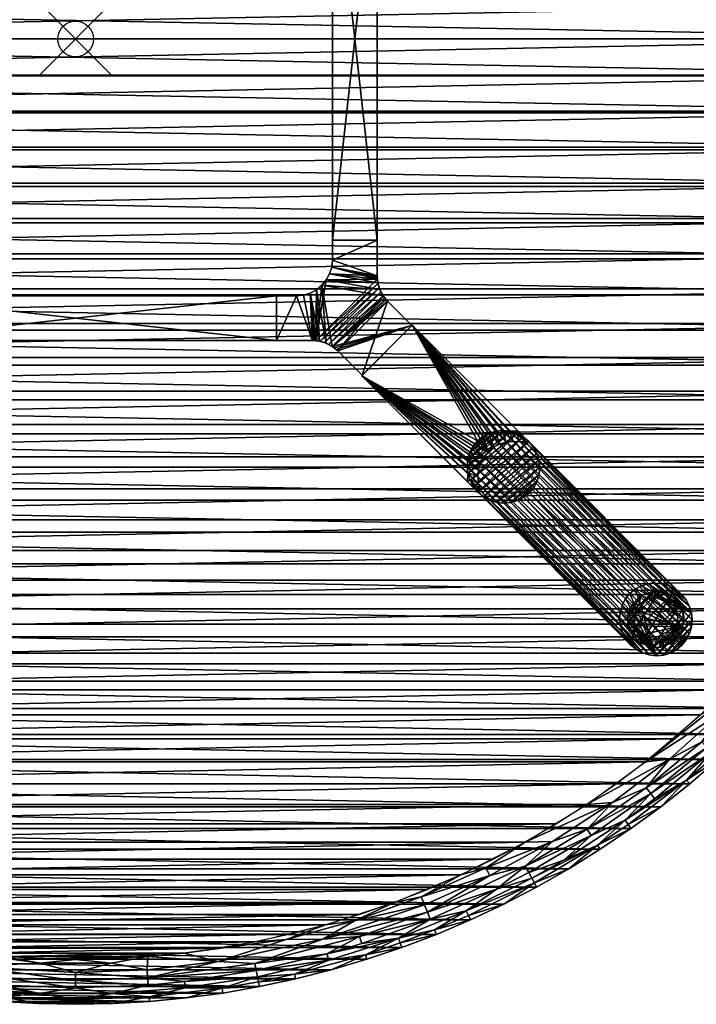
# Model space of a CAD drawing. Header units: inches. Extents: x -27 to 27, y -27 to 27.
# Tile 5 of 8: x -1.6 to 17.4, y -27 to 0.5. Entities that reach past the tile are written whole.
import ezdxf

# ---------------------------------------------------------------- set-up
doc = ezdxf.new("R2010")
doc.units = ezdxf.units.IN
doc.header["$MEASUREMENT"] = 0
doc.header["$PDMODE"] = 35
doc.layers.add('AFUTL-3-EDPL', color=19, linetype='Continuous')
for name, color, linetype, true_color in [('AFUTL-3-GDPL', 7, 'Continuous', 0x261313), ('AFUTL-3-HWPT', 4, 'Continuous', 0x00ffff), ('AFUTL-3-LGWD', 7, 'Continuous', 0x7f3f3f), ('AFUTL-3-TPWD', 7, 'Continuous', 0x7f3f3f)]:
    doc.layers.add(name, color=color, linetype=linetype, true_color=true_color)

msp = doc.modelspace()

# ---------------------------------------------------------------- linework, layer by layer
msp.add_point((0, 0))

# ---------------------------------------------------------------- meshes
at = {"layer": 'AFUTL-3-EDPL'}
mesh = msp.add_polyface(dxfattribs=at)
corners = [(16.612, -20.143, 28.592), (15.939, -20.219, 28.476), (18.105, -18.813, 28.592), (16.197, -21.249, 29.056), (16.089, -21.107, 28.871), (17.776, -19.947, 29.056), (17.937, -18.638, 28.505), (18.906, -17.477, 28.476), (15.457, -21.975, 29.266), (17.094, -20.727, 29.266), (16.368, -21.473, 29.547), (13.654, -22.966, 29.056), (14.426, -22.277, 28.871), (15.372, -21.854, 29.056), (17.522, -19.661, 28.715), (17.179, -20.83, 29.547), (17.964, -20.157, 29.547), (14.604, -22.551, 29.266), (17.658, -19.814, 28.871), (19.251, -18.527, 29.056), (15.534, -22.084, 29.547), (15.965, -20.944, 28.715), (14.315, -22.105, 28.715), (15.021, -21.356, 28.592), (18.975, -18.262, 28.715), (14.304, -21.407, 28.476), (17.875, -20.057, 29.266), (18.404, -19.123, 28.871), (18.723, -19.454, 29.547), (14.676, -22.663, 29.547), (17.477, -18.906, 28.476), (18.63, -19.358, 29.266)]
mesh.append_faces([[corners[k] for k in face] for face in [(0, 1, 2), (15, 9, 16), (11, 13, 17), (20, 8, 10), (9, 5, 26), (3, 5, 9), (4, 21, 18), (16, 26, 28), (23, 25, 0), (17, 13, 8), (29, 17, 20), (10, 9, 15), (13, 4, 3), (18, 14, 27), (26, 5, 31)]], dxfattribs={"vtx0": -1, "vtx1": -1})
mesh.append_faces([[corners[k] for k in face] for face in [(3, 4, 5), (6, 7, 2), (8, 9, 10), (11, 12, 13), (1, 6, 2), (8, 13, 9), (5, 18, 19), (12, 4, 13), (21, 0, 14), (22, 23, 21), (14, 2, 24), (21, 14, 18), (14, 24, 27), (22, 21, 4), (12, 22, 4)]], dxfattribs={"vtx0": -1, "vtx1": -1, "vtx2": -1})
mesh.append_faces([[corners[k] for k in face] for face in [(6, 30, 7)]], dxfattribs={"vtx0": -1, "vtx2": -1})
mesh.append_faces([[corners[k] for k in face] for face in [(0, 2, 14), (4, 18, 5), (25, 1, 0), (9, 26, 16), (23, 0, 21), (17, 8, 20), (1, 30, 6)]], dxfattribs={"vtx1": -1, "vtx2": -1})
mesh.append_faces([[corners[k] for k in face] for face in [(13, 3, 9)]], dxfattribs={"vtx2": -1})
mesh = msp.add_polyface(dxfattribs=at)
corners = [(12.58, -22.463, 28.476), (14.304, -21.407, 28.476), (15.021, -21.356, 28.592), (9.921, -24.616, 28.871), (9.845, -24.426, 28.715), (11.776, -23.784, 28.871), (10.99, -24.516, 29.266), (12.835, -23.603, 29.266), (11.98, -24.196, 29.547), (12.898, -23.72, 29.547), (13.797, -23.208, 29.547), (12.581, -23.136, 28.715), (13.342, -22.443, 28.592), (14.315, -22.105, 28.715), (9.67, -23.992, 28.505), (11.478, -23.182, 28.505), (11.585, -23.399, 28.592), (10.093, -25.043, 29.547), (10.043, -24.919, 29.266), (11.045, -24.638, 29.547), (10.93, -24.381, 29.056), (12.764, -23.473, 29.056), (12.679, -23.316, 28.871), (14.426, -22.277, 28.871), (13.654, -22.966, 29.056), (9.76, -24.217, 28.592), (14.604, -22.551, 29.266), (9.031, -25.146, 29.056), (14.676, -22.663, 29.547), (10.779, -23.381, 28.476)]
mesh.append_faces([[corners[k] for k in face] for face in [(9, 7, 10), (12, 0, 2), (17, 18, 19), (25, 14, 16), (19, 6, 8), (10, 26, 28), (8, 7, 9), (21, 22, 24), (5, 11, 22), (18, 20, 6)]], dxfattribs={"vtx0": -1, "vtx1": -1})
mesh.append_faces([[corners[k] for k in face] for face in [(3, 4, 5), (6, 7, 8), (11, 12, 13), (14, 15, 16), (3, 5, 20), (20, 5, 21), (22, 23, 24), (4, 16, 11), (7, 26, 10), (15, 0, 12), (20, 21, 7), (7, 21, 26), (6, 20, 7), (27, 20, 18), (22, 11, 23), (4, 11, 5), (27, 3, 20), (11, 13, 23), (16, 12, 11), (16, 15, 12), (14, 29, 15)]], dxfattribs={"vtx0": -1, "vtx1": -1, "vtx2": -1})
mesh.append_faces([[corners[k] for k in face] for face in [(0, 1, 2), (12, 2, 13), (25, 16, 4), (5, 22, 21), (29, 0, 15), (18, 6, 19)]], dxfattribs={"vtx1": -1, "vtx2": -1})
mesh.append_faces([[corners[k] for k in face] for face in [(21, 24, 26)]], dxfattribs={"vtx2": -1})
mesh = msp.add_polyface(dxfattribs=at)
corners = [(7.08, -25.763, 29.056), (7.033, -25.591, 28.871), (9.031, -25.146, 29.056), (7.946, -25.108, 28.715), (9.845, -24.426, 28.715), (9.921, -24.616, 28.871), (8.146, -25.742, 29.547), (8.106, -25.614, 29.266), (9.126, -25.411, 29.547), (6.919, -25.176, 28.592), (7.805, -24.662, 28.505), (9.76, -24.217, 28.592), (6.122, -26.16, 29.266), (7.154, -26.035, 29.547), (5.894, -25.187, 28.505), (3.986, -25.804, 28.592), (5.053, -26.055, 28.871), (5.087, -26.23, 29.056), (9.081, -25.285, 29.266), (10.043, -24.919, 29.266), (10.093, -25.043, 29.547), (8.008, -25.303, 28.871), (5.014, -25.854, 28.715), (6.152, -26.29, 29.547), (9.67, -23.992, 28.505), (5.141, -26.506, 29.547), (5.115, -26.375, 29.266), (5.023, -25.251, 28.476), (6.989, -24.78, 28.476), (8.911, -24.155, 28.476), (10.779, -23.381, 28.476)]
mesh.append_faces([[corners[k] for k in face] for face in [(15, 9, 22)]], dxfattribs={"vtx0": -1})
mesh.append_faces([[corners[k] for k in face] for face in [(6, 7, 8), (23, 12, 13), (18, 2, 19), (16, 22, 1), (21, 5, 2), (7, 2, 18), (13, 7, 6), (8, 18, 20), (1, 3, 21), (26, 17, 12)]], dxfattribs={"vtx0": -1, "vtx1": -1})
mesh.append_faces([[corners[k] for k in face] for face in [(0, 1, 2), (9, 10, 11), (12, 7, 13), (14, 10, 9), (15, 14, 9), (17, 16, 0), (21, 3, 5), (22, 3, 1), (0, 2, 7), (10, 24, 11), (12, 0, 7), (17, 0, 12), (9, 11, 4), (14, 28, 10), (10, 29, 24)]], dxfattribs={"vtx0": -1, "vtx1": -1, "vtx2": -1})
mesh.append_faces([[corners[k] for k in face] for face in [(3, 9, 4), (27, 28, 14)]], dxfattribs={"vtx1": -1})
mesh.append_faces([[corners[k] for k in face] for face in [(3, 4, 5), (16, 1, 0), (18, 19, 20), (7, 18, 8), (23, 25, 26), (28, 29, 10), (29, 30, 24), (26, 12, 23)]], dxfattribs={"vtx1": -1, "vtx2": -1})
mesh.append_faces([[corners[k] for k in face] for face in [(22, 9, 3), (1, 21, 2)]], dxfattribs={"vtx2": -1})
mesh = msp.add_polyface(dxfattribs=at)
corners = [(0, -26.54, 28.871), (-1.023, -26.699, 29.056), (-2.032, -26.462, 28.871), (0, -26.11, 28.592), (-2.994, -25.937, 28.592), (-0.991, -25.849, 28.505), (-3.026, -25.568, 28.476), (-5.023, -25.251, 28.476), (-3.064, -26.542, 29.056), (-3.044, -26.365, 28.871), (-3.081, -26.689, 29.266), (-3.096, -26.822, 29.547), (-4.101, -26.552, 29.266), (-4.971, -25.632, 28.592), (-5.053, -26.055, 28.871), (-5.087, -26.23, 29.056), (-5.115, -26.375, 29.266), (-5.141, -26.506, 29.547), (-6.122, -26.16, 29.266), (-1.034, -26.98, 29.547), (-2.067, -26.921, 29.547), (-2.057, -26.788, 29.266), (0, -26.866, 29.266), (-2.016, -26.258, 28.715), (-4.02, -26.027, 28.715), (-4.122, -26.684, 29.547), (0, -26.336, 28.715), (-6.001, -25.643, 28.715), (0, -27, 29.547), (-2.02, -25.667, 28.476), (0, -25.746, 28.476)]
mesh.append_faces([[corners[k] for k in face] for face in [(6, 4, 7), (10, 11, 12), (16, 17, 18), (4, 24, 13), (26, 0, 23), (12, 25, 16), (21, 20, 10)]], dxfattribs={"vtx0": -1, "vtx1": -1})
mesh.append_faces([[corners[k] for k in face] for face in [(3, 4, 5), (1, 8, 9), (9, 8, 14), (8, 15, 14), (22, 19, 21), (23, 9, 24), (0, 2, 23), (3, 26, 4), (1, 21, 8), (22, 21, 1), (8, 12, 15), (23, 24, 4), (24, 14, 27), (9, 14, 24), (24, 27, 13), (5, 4, 6)]], dxfattribs={"vtx0": -1, "vtx1": -1, "vtx2": -1})
mesh.append_faces([[corners[k] for k in face] for face in [(0, 1, 2)]], dxfattribs={"vtx0": -1, "vtx2": -1})
mesh.append_faces([[corners[k] for k in face] for face in [(2, 1, 9)]], dxfattribs={"vtx1": -1})
mesh.append_faces([[corners[k] for k in face] for face in [(4, 13, 7), (19, 20, 21), (11, 25, 12), (10, 12, 8), (16, 18, 15), (26, 23, 4), (25, 17, 16), (28, 19, 22), (20, 11, 10), (2, 9, 23), (12, 16, 15), (21, 10, 8)]], dxfattribs={"vtx1": -1, "vtx2": -1})
mesh.append_faces([[corners[k] for k in face] for face in [(5, 29, 30), (6, 29, 5)]], dxfattribs={"vtx2": -1})
mesh = msp.add_polyface(dxfattribs=at)
corners = [(0.991, -25.849, 28.505), (2.02, -25.667, 28.476), (1.999, -26.033, 28.592), (2.057, -26.788, 29.266), (1.034, -26.98, 29.547), (0, -26.866, 29.266), (3.044, -26.365, 28.871), (5.053, -26.055, 28.871), (5.087, -26.23, 29.056), (3.986, -25.804, 28.592), (4.101, -26.552, 29.266), (3.096, -26.822, 29.547), (5.141, -26.506, 29.547), (4.122, -26.684, 29.547), (2.032, -26.462, 28.871), (1.023, -26.699, 29.056), (0, -26.54, 28.871), (2.016, -26.258, 28.715), (0, -27, 29.547), (-1.023, -26.699, 29.056), (5.115, -26.375, 29.266), (3.064, -26.542, 29.056), (0, -26.11, 28.592), (-0.991, -25.849, 28.505), (2.067, -26.921, 29.547), (3.026, -25.568, 28.476), (5.894, -25.187, 28.505), (0, -26.336, 28.715), (5.014, -25.854, 28.715), (0, -25.746, 28.476), (5.023, -25.251, 28.476)]
mesh.append_faces([[corners[k] for k in face] for face in [(2, 1, 9), (20, 12, 10), (6, 17, 7), (17, 14, 27), (6, 21, 14)]], dxfattribs={"vtx0": -1, "vtx1": -1})
mesh.append_faces([[corners[k] for k in face] for face in [(0, 1, 2), (3, 4, 5), (10, 11, 3), (14, 15, 16), (15, 19, 16), (21, 15, 14), (8, 21, 6), (0, 22, 23), (25, 26, 9), (21, 3, 15), (10, 3, 21), (3, 5, 15), (15, 5, 19), (8, 10, 21), (17, 28, 7), (14, 16, 27), (2, 22, 0), (2, 17, 22), (23, 29, 0)]], dxfattribs={"vtx0": -1, "vtx1": -1, "vtx2": -1})
mesh.append_faces([[corners[k] for k in face] for face in [(17, 9, 28), (0, 29, 1)]], dxfattribs={"vtx0": -1, "vtx2": -1})
mesh.append_faces([[corners[k] for k in face] for face in [(6, 7, 8), (12, 13, 10), (2, 9, 17), (4, 18, 5), (11, 24, 3), (17, 27, 22), (20, 10, 8), (24, 4, 3), (13, 11, 10), (1, 25, 9), (6, 14, 17)]], dxfattribs={"vtx1": -1, "vtx2": -1})
mesh.append_faces([[corners[k] for k in face] for face in [(25, 30, 26)]], dxfattribs={"vtx2": -1})
at = {"layer": 'AFUTL-3-GDPL'}
mesh = msp.add_polyface(dxfattribs=at)
corners = [(16.022, -15.646, 0.531), (15.451, -16.145), (16.822, -16.445, 0.531), (16.653, -16.9), (16.9, -15.815), (15.815, -15.567), (15.792, -16.676, 0.531), (16.145, -17.016), (16.617, -15.74, 0.531), (15.567, -16.653), (16.322, -15.451), (17.016, -16.322), (15.624, -16.097, 0.531), (16.37, -16.844, 0.531), (16.9, -16.653, 0.177), (16.79, -15.677, 0.177), (15.815, -16.9, 0.177), (15.815, -15.567, 0.177), (15.567, -15.815, 0.177), (15.567, -16.653, 0.177), (16.494, -16.977, 0.177), (16.977, -15.974, 0.177), (16.145, -15.451, 0.177), (15.451, -16.145, 0.177), (16.494, -15.49, 0.177), (16.145, -17.016, 0.177), (17.016, -16.322, 0.177), (16.851, -16.136, 0.531), (16.331, -15.616, 0.531), (15.633, -16.408, 0.531), (16.653, -15.567), (15.567, -15.815), (16.9, -16.653), (15.815, -16.9), (16.059, -16.834, 0.531), (16.647, -16.702, 0.531), (15.765, -15.82, 0.531), (16.727, -15.851, 0.531), (16.79, -16.79, 0.177), (15.49, -16.494, 0.177), (17.016, -16.145), (16.322, -17.016), (16.145, -15.451), (15.451, -16.322), (16.322, -15.451, 0.177), (15.451, -16.322, 0.177), (16.653, -16.9, 0.177), (16.653, -15.567, 0.177), (15.49, -15.974, 0.177), (16.322, -17.016, 0.177), (16.9, -15.815, 0.177), (15.677, -15.95, 0.531)]
mesh.append_faces([[corners[k] for k in face] for face in [(2, 14, 26), (36, 17, 18), (6, 19, 16), (13, 49, 20), (29, 45, 39), (27, 26, 21), (35, 46, 38), (21, 40, 4), (47, 30, 24), (34, 16, 25), (48, 31, 1), (39, 43, 9), (20, 41, 3), (46, 3, 38), (50, 4, 15), (0, 22, 17), (48, 1, 23), (45, 43, 39), (24, 30, 10), (49, 41, 20), (26, 40, 21), (2, 26, 27), (15, 4, 30), (38, 3, 32), (6, 16, 34), (0, 17, 36), (38, 32, 14), (39, 9, 19), (26, 11, 40), (28, 24, 44), (24, 10, 44), (20, 3, 46), (15, 30, 47), (18, 31, 48), (21, 4, 50)]])
mesh.append_faces([[corners[k] for k in face] for face in [(8, 24, 28), (12, 45, 29), (13, 46, 35), (17, 31, 18), (12, 48, 23), (19, 33, 16), (22, 5, 17), (16, 7, 25), (14, 11, 26), (28, 22, 0), (29, 19, 6), (5, 1, 31), (3, 11, 32), (35, 14, 2), (28, 37, 8), (49, 7, 41), (22, 10, 42), (45, 1, 43), (8, 15, 47), (13, 25, 49), (37, 21, 50)]], dxfattribs={"vtx0": -1})
mesh.append_faces([[corners[k] for k in face] for face in [(30, 9, 10), (33, 4, 7), (41, 11, 3), (42, 1, 5), (27, 0, 2), (0, 27, 28), (9, 30, 33), (37, 15, 8), (7, 40, 41), (10, 43, 42), (51, 48, 12)]], dxfattribs={"vtx0": -1, "vtx1": -1})
mesh.append_faces([[corners[k] for k in face] for face in [(28, 27, 37), (10, 9, 43), (7, 4, 40), (33, 30, 4), (2, 6, 34), (2, 0, 36), (41, 40, 11), (42, 43, 1), (51, 18, 48), (2, 51, 12)]], dxfattribs={"vtx0": -1, "vtx2": -1})
mesh.append_faces([[corners[k] for k in face] for face in [(34, 25, 13), (27, 21, 37), (36, 18, 51), (44, 10, 22), (23, 1, 45), (25, 7, 49)]], dxfattribs={"vtx1": -1})
mesh.append_faces([[corners[k] for k in face] for face in [(12, 29, 2), (36, 51, 2), (34, 13, 2), (29, 6, 2)]], dxfattribs={"vtx1": -1, "vtx2": -1})
mesh.append_faces([[corners[k] for k in face] for face in [(8, 47, 24), (28, 44, 22), (14, 32, 11), (16, 33, 7), (22, 42, 5), (37, 50, 15), (17, 5, 31), (19, 9, 33), (13, 35, 2), (35, 38, 14), (29, 39, 19), (12, 23, 45), (13, 20, 46)]], dxfattribs={"vtx2": -1})
at = {"layer": 'AFUTL-3-HWPT'}
mesh = msp.add_polyface(dxfattribs=at)
corners = [(7.183, 5.625, 26.476), (8.433, 5.625, 26.476), (8.433, -5.625, 26.476), (7.183, -5.625, 26.476), (8.433, 5.625, 28.476), (8.433, -5.625, 28.476), (7.183, -5.625, 28.476), (7.183, 5.625, 28.476)]
mesh.append_faces([[corners[k] for k in face] for face in [(3, 1, 2), (1, 5, 2), (6, 2, 5), (3, 7, 0), (5, 7, 6), (0, 4, 1)]], dxfattribs={"vtx0": -1})
mesh.append_faces([[corners[k] for k in face] for face in [(0, 1, 3), (4, 5, 1), (3, 2, 6), (6, 7, 3), (4, 7, 5), (7, 4, 0)]], dxfattribs={"vtx1": -1})
mesh = msp.add_polyface(dxfattribs=at)
corners = [(8.015, -9.407, 26.508), (8.015, -9.407, 28.476), (7.334, -8.726, 28.476), (7.334, -8.726, 26.486), (9.407, -8.015, 28.476), (9.407, -8.015, 26.508), (8.726, -7.334, 26.486), (8.726, -7.334, 28.476), (5.625, -8.433, 28.476), (5.625, -8.433, 26.476), (6.627, -8.433, 26.476), (6.627, -8.433, 28.476), (5.625, -7.183, 28.476), (5.625, -7.183, 26.476), (7.182, -8.601, 28.476), (7.009, -8.509, 28.476), (6.822, -8.452, 28.476), (6.657, -8.433, 26.476), (6.688, -8.435, 26.476), (6.719, -8.437, 26.476), (6.841, -8.456, 26.477), (6.962, -8.491, 26.477), (7.079, -8.541, 26.479), (7.187, -8.605, 26.481), (7.239, -8.642, 26.483), (7.288, -8.682, 26.484), (8.433, -6.627, 28.476), (8.452, -6.822, 28.476), (8.509, -7.009, 28.476), (8.601, -7.182, 28.476), (8.682, -7.288, 26.484), (8.642, -7.239, 26.483), (8.605, -7.187, 26.481), (8.541, -7.079, 26.479), (8.491, -6.962, 26.477), (8.456, -6.841, 26.477), (8.437, -6.719, 26.476), (8.435, -6.688, 26.476), (8.433, -6.657, 26.476), (8.433, -6.627, 26.476), (6.183, -7.183, 28.476), (6.183, -7.183, 26.476), (8.433, -5.625, 28.476), (7.183, -5.625, 28.476), (7.183, -6.183, 28.476), (7.164, -6.378, 28.476), (7.107, -6.566, 28.476), (7.014, -6.738, 28.476), (6.89, -6.89, 28.476), (6.738, -7.014, 28.476), (6.566, -7.107, 28.476), (6.378, -7.164, 28.476), (8.433, -5.625, 26.476), (7.183, -6.183, 26.476), (7.164, -6.378, 26.476), (7.107, -6.566, 26.476), (7.014, -6.738, 26.476), (6.89, -6.89, 26.476), (6.738, -7.014, 26.476), (6.566, -7.107, 26.476), (6.378, -7.164, 26.476), (7.183, -5.625, 26.476)]
mesh.append_faces([[corners[k] for k in face] for face in [(1, 5, 4), (9, 12, 13), (44, 42, 43), (60, 40, 51), (59, 51, 50), (58, 50, 49), (57, 49, 48), (56, 48, 47), (55, 47, 46), (54, 46, 45), (53, 43, 61), (41, 9, 13), (42, 61, 43)]], dxfattribs={"vtx0": -1})
mesh.append_faces([[corners[k] for k in face] for face in [(0, 2, 3), (8, 10, 11), (14, 24, 2), (15, 22, 14), (22, 15, 21), (21, 16, 20), (20, 16, 19), (19, 11, 18), (18, 11, 17), (17, 11, 10), (27, 36, 26), (28, 34, 27), (34, 28, 33), (33, 29, 32), (32, 29, 31), (31, 7, 30), (30, 7, 6), (13, 40, 41), (1, 7, 2), (2, 29, 14), (14, 48, 15), (15, 49, 16), (16, 50, 11), (48, 28, 47), (47, 27, 46), (46, 26, 45), (45, 26, 44), (52, 26, 39), (41, 40, 60), (32, 22, 33), (33, 21, 34), (34, 20, 35), (35, 19, 36), (18, 59, 19), (59, 10, 60), (60, 10, 41), (53, 39, 54), (5, 23, 6), (6, 23, 30), (30, 23, 31), (31, 23, 32)]], dxfattribs={"vtx0": -1, "vtx1": -1})
mesh.append_faces([[corners[k] for k in face] for face in [(14, 29, 48), (19, 56, 36)]], dxfattribs={"vtx0": -1, "vtx1": -1, "vtx2": -1})
mesh.append_faces([[corners[k] for k in face] for face in [(7, 5, 6), (2, 24, 25), (2, 25, 3), (14, 22, 23), (14, 23, 24), (21, 15, 16), (19, 16, 11), (26, 36, 37), (26, 37, 38), (27, 34, 35), (27, 35, 36), (33, 28, 29), (31, 29, 7), (2, 7, 29), (15, 48, 49), (16, 49, 50), (11, 50, 51), (11, 51, 40), (47, 28, 27), (46, 27, 26), (44, 26, 42), (40, 8, 11), (53, 45, 44), (33, 22, 21), (34, 21, 20), (35, 20, 19), (19, 59, 58), (19, 58, 57), (59, 17, 10), (41, 10, 9), (36, 56, 55), (36, 55, 54), (54, 39, 38), (54, 38, 37), (53, 52, 39), (5, 3, 25), (5, 25, 24)]], dxfattribs={"vtx0": -1, "vtx2": -1})
mesh.append_faces([[corners[k] for k in face] for face in [(1, 2, 0), (4, 5, 7), (9, 10, 8), (0, 5, 1), (8, 12, 9), (12, 40, 13), (12, 8, 40), (42, 26, 52), (60, 51, 59), (59, 50, 58), (58, 49, 57), (57, 48, 56), (56, 47, 55), (55, 46, 54), (54, 45, 53), (61, 52, 53), (0, 3, 5), (52, 61, 42)]], dxfattribs={"vtx1": -1})
mesh.append_faces([[corners[k] for k in face] for face in [(38, 39, 26), (29, 28, 48), (44, 43, 53), (23, 22, 32), (18, 17, 59), (57, 56, 19), (37, 36, 54), (24, 23, 5)]], dxfattribs={"vtx1": -1, "vtx2": -1})
mesh.append_faces([[corners[k] for k in face] for face in [(1, 4, 7)]], dxfattribs={"vtx2": -1})
mesh = msp.add_polyface(dxfattribs=at)
corners = [(-5.625, -8.433, 26.476), (-5.625, -7.183, 26.476), (5.625, -7.183, 26.476), (5.625, -8.433, 26.476), (-5.625, -7.183, 28.476), (5.625, -7.183, 28.476), (5.625, -8.433, 28.476), (-5.625, -8.433, 28.476)]
mesh.append_faces([[corners[k] for k in face] for face in [(3, 1, 2), (5, 1, 4), (2, 6, 3), (7, 3, 6), (7, 5, 4), (0, 4, 1)]], dxfattribs={"vtx0": -1})
mesh.append_faces([[corners[k] for k in face] for face in [(0, 1, 3), (2, 1, 5), (5, 6, 2), (0, 3, 7), (6, 5, 7), (7, 4, 0)]], dxfattribs={"vtx1": -1})
mesh = msp.add_polyface(dxfattribs=at)
corners = [(9.418, -8.004, 28.476), (8.004, -9.418, 28.476), (10.966, -12.38, 28.476), (11.025, -12.321, 28.476), (10.971, -12.133, 28.476), (10.953, -11.939, 28.476), (10.973, -11.746, 28.476), (11.03, -11.561, 28.476), (11.121, -11.391, 28.476), (11.243, -11.243, 28.476), (11.391, -11.121, 28.476), (11.561, -11.03, 28.476), (11.746, -10.973, 28.476), (11.939, -10.953, 28.476), (12.133, -10.971, 28.476), (12.321, -11.025, 28.476), (12.38, -10.966, 28.476), (8.004, -9.418, 26.476), (11.266, -12.681, 26.476), (12.681, -11.266, 26.476), (9.418, -8.004, 26.476), (11.325, -12.622, 26.476), (12.622, -11.325, 26.476), (12.434, -11.271, 26.476), (12.24, -11.254, 26.476), (12.047, -11.274, 26.476), (11.862, -11.33, 26.476), (11.692, -11.421, 26.476), (11.543, -11.543, 26.476), (11.421, -11.692, 26.476), (11.33, -11.862, 26.476), (11.274, -12.047, 26.476), (11.254, -12.24, 26.476), (11.271, -12.434, 26.476)]
mesh.append_faces([[corners[k] for k in face] for face in [(17, 2, 1), (16, 20, 0), (3, 18, 21), (16, 22, 19), (23, 19, 22), (3, 33, 4), (4, 32, 5), (5, 31, 6), (6, 30, 7), (7, 29, 8), (8, 28, 9), (10, 28, 27), (11, 27, 26), (12, 26, 25), (13, 25, 24), (14, 24, 23), (15, 23, 22), (1, 20, 17)]], dxfattribs={"vtx0": -1})
mesh.append_faces([[corners[k] for k in face] for face in [(1, 9, 0), (2, 4, 1), (33, 17, 32), (32, 17, 31), (31, 17, 30), (30, 17, 29), (29, 17, 28), (28, 20, 27), (27, 20, 26), (26, 20, 25), (25, 20, 24), (24, 20, 23)]], dxfattribs={"vtx0": -1, "vtx1": -1})
mesh.append_faces([[corners[k] for k in face] for face in [(0, 9, 10), (0, 10, 11), (1, 4, 5), (1, 5, 6), (1, 7, 8), (1, 8, 9), (0, 12, 13), (0, 13, 14), (14, 16, 0), (33, 18, 17), (28, 17, 20), (23, 20, 19)]], dxfattribs={"vtx0": -1, "vtx2": -1})
mesh.append_faces([[corners[k] for k in face] for face in [(15, 16, 14), (18, 2, 17), (19, 20, 16), (2, 18, 3), (15, 22, 16), (21, 18, 33), (21, 33, 3), (9, 28, 10), (10, 27, 11), (11, 26, 12), (12, 25, 13), (13, 24, 14), (14, 23, 15), (0, 20, 1)]], dxfattribs={"vtx1": -1})
mesh.append_faces([[corners[k] for k in face] for face in [(6, 7, 1), (11, 12, 0)]], dxfattribs={"vtx1": -1, "vtx2": -1})
mesh.append_faces([[corners[k] for k in face] for face in [(2, 3, 4), (4, 33, 32), (5, 32, 31), (6, 31, 30), (7, 30, 29), (8, 29, 28)]], dxfattribs={"vtx2": -1})
at = {"layer": 'AFUTL-3-LGWD'}
mesh = msp.add_polyface(dxfattribs=at)
corners = [(15.508, -15.508, 0.098), (15.383, -15.66, 0.098), (15.291, -15.835, 0.098), (15.236, -16.025, 0.098), (15.218, -16.222, 0.098), (15.24, -16.421, 0.098), (15.3, -16.612, 0.098), (15.396, -16.788, 0.098), (15.524, -16.944, 0.098), (15.679, -17.071, 0.098), (15.856, -17.167, 0.098), (16.047, -17.227, 0.098), (16.245, -17.249, 0.098), (16.443, -17.231, 0.098), (16.632, -17.176, 0.098), (16.807, -17.084, 0.098), (16.959, -16.959, 0.098), (17.084, -16.807, 0.098), (17.176, -16.632, 0.098), (17.231, -16.443, 0.098), (17.249, -16.245, 0.098), (17.227, -16.047, 0.098), (17.167, -15.856, 0.098), (17.071, -15.679, 0.098), (16.944, -15.524, 0.098), (16.788, -15.396, 0.098), (16.612, -15.3, 0.098), (16.421, -15.24, 0.098), (16.222, -15.218, 0.098), (16.025, -15.236, 0.098), (15.835, -15.291, 0.098), (15.66, -15.383, 0.098), (12.695, -12.695, 28.472), (12.542, -12.819, 28.472), (12.368, -12.911, 28.472), (12.178, -12.967, 28.472), (11.98, -12.984, 28.472), (11.782, -12.963, 28.472), (11.591, -12.903, 28.472), (11.414, -12.807, 28.472), (11.259, -12.679, 28.472), (11.131, -12.524, 28.472), (11.035, -12.347, 28.472), (10.976, -12.156, 28.472), (10.954, -11.958, 28.472), (10.971, -11.76, 28.472), (11.027, -11.57, 28.472), (11.119, -11.396, 28.472), (11.243, -11.243, 28.472), (11.396, -11.119, 28.472), (11.57, -11.027, 28.472), (11.76, -10.971, 28.472), (11.958, -10.954, 28.472), (12.156, -10.976, 28.472), (12.347, -11.035, 28.472), (12.524, -11.131, 28.472), (12.679, -11.259, 28.472), (12.807, -11.414, 28.472), (12.903, -11.591, 28.472), (12.963, -11.782, 28.472), (12.984, -11.98, 28.472), (12.967, -12.178, 28.472), (12.911, -12.368, 28.472), (12.819, -12.542, 28.472)]
mesh.append_faces([[corners[k] for k in face] for face in [(11, 4, 12)]], dxfattribs={"vtx0": -1, "vtx1": -1})
mesh.append_faces([[corners[k] for k in face] for face in [(31, 21, 12)]], dxfattribs={"vtx0": -1, "vtx1": -1, "vtx2": -1})
mesh.append_faces([[corners[k] for k in face] for face in [(49, 31, 0), (17, 63, 32), (63, 17, 18), (19, 61, 62), (61, 19, 20), (21, 59, 60), (59, 21, 22), (23, 57, 58), (57, 23, 24), (25, 55, 56), (55, 25, 26), (27, 53, 54), (53, 27, 28), (29, 51, 52), (51, 29, 30), (31, 49, 50), (50, 47, 46), (51, 46, 45), (52, 45, 44), (53, 44, 43), (54, 43, 42), (55, 42, 41), (56, 41, 40), (57, 40, 39), (58, 39, 38), (59, 38, 37), (60, 37, 36), (61, 36, 35), (62, 35, 34), (63, 34, 33), (9, 7, 6), (10, 6, 5), (11, 5, 4), (26, 23, 22), (27, 22, 21), (18, 15, 14), (19, 14, 13), (20, 13, 12)]], dxfattribs={"vtx0": -1, "vtx2": -1})
mesh.append_faces([[corners[k] for k in face] for face in [(32, 63, 33)]], dxfattribs={"vtx1": -1})
mesh.append_faces([[corners[k] for k in face] for face in [(0, 1, 47), (46, 47, 1), (2, 3, 45), (44, 45, 3), (4, 5, 43), (42, 43, 5), (6, 7, 41), (40, 41, 7), (8, 9, 39), (38, 39, 9), (10, 11, 37), (36, 37, 11), (12, 13, 35), (34, 35, 13), (14, 15, 33), (32, 33, 15), (50, 49, 47), (51, 50, 46), (52, 51, 45), (53, 52, 44), (54, 53, 43), (55, 54, 42), (56, 55, 41), (57, 56, 40), (58, 57, 39), (59, 58, 38), (60, 59, 37), (61, 60, 36), (62, 61, 35), (63, 62, 34), (10, 9, 6), (11, 10, 5), (26, 25, 23), (27, 26, 22), (28, 27, 21), (29, 28, 21), (30, 29, 21), (31, 30, 21), (18, 17, 15), (19, 18, 14), (20, 19, 13), (21, 20, 12), (0, 31, 12), (1, 0, 12), (2, 1, 12), (3, 2, 12), (4, 3, 12)]], dxfattribs={"vtx1": -1, "vtx2": -1})
mesh.append_faces([[corners[k] for k in face] for face in [(47, 48, 0), (0, 48, 49), (1, 2, 46), (45, 46, 2), (3, 4, 44), (43, 44, 4), (5, 6, 42), (41, 42, 6), (7, 8, 40), (39, 40, 8), (9, 10, 38), (37, 38, 10), (11, 12, 36), (35, 36, 12), (13, 14, 34), (33, 34, 14), (15, 16, 32), (32, 16, 17), (18, 62, 63), (62, 18, 19), (20, 60, 61), (60, 20, 21), (22, 58, 59), (58, 22, 23), (24, 56, 57), (56, 24, 25), (26, 54, 55), (54, 26, 27), (28, 52, 53), (52, 28, 29), (30, 50, 51), (50, 30, 31), (49, 48, 47), (9, 8, 7), (25, 24, 23), (17, 16, 15)]], dxfattribs={"vtx2": -1})
at = {"layer": 'AFUTL-3-TPWD'}
mesh = msp.add_polyface(dxfattribs=at)
corners = [(-25.726, 1.011, 28.476), (25.726, 1.011, 28.476), (-25.746, 0, 28.476), (25.746, 0, 28.476), (25.667, 2.02, 28.476), (-25.667, 2.02, 28.476), (25.568, 3.026, 28.476), (-25.568, 3.026, 28.476), (25.429, 4.028, 28.476), (-25.429, 4.028, 28.476), (25.251, 5.023, 28.476), (-25.251, 5.023, 28.476), (25.035, 6.01, 28.476), (-25.035, 6.01, 28.476), (24.78, 6.989, 28.476), (-24.78, 6.989, 28.476), (24.486, 7.956, 28.476), (-24.486, 7.956, 28.476), (24.155, 8.911, 28.476), (-24.155, 8.911, 28.476), (23.786, 9.853, 28.476), (-23.786, 9.853, 28.476), (-27, 0, 29.547), (27, 0, 29.547), (-26.98, 1.034, 29.547), (26.98, 1.034, 29.547), (-26.921, 2.067, 29.547), (26.921, 2.067, 29.547), (-26.822, 3.096, 29.547), (26.822, 3.096, 29.547), (-26.684, 4.122, 29.547), (26.684, 4.122, 29.547), (-26.506, 5.141, 29.547), (26.506, 5.141, 29.547), (-26.29, 6.152, 29.547), (26.29, 6.152, 29.547), (-26.035, 7.154, 29.547), (26.035, 7.154, 29.547), (-25.742, 8.146, 29.547), (25.742, 8.146, 29.547), (-25.411, 9.126, 29.547), (25.411, 9.126, 29.547), (-25.043, 10.093, 29.547), (25.043, 10.093, 29.547)]
mesh.append_faces([[corners[k] for k in face] for face in [(0, 1, 2), (1, 0, 4), (4, 5, 6), (6, 7, 8), (8, 9, 10), (10, 11, 12), (12, 13, 14), (14, 15, 16), (16, 17, 18), (18, 19, 20), (22, 23, 24), (24, 25, 26), (26, 27, 28), (28, 29, 30), (30, 31, 32), (32, 33, 34), (34, 35, 36), (36, 37, 38), (38, 39, 40), (40, 41, 42)]], dxfattribs={"vtx0": -1, "vtx1": -1})
mesh.append_faces([[corners[k] for k in face] for face in [(2, 1, 3), (4, 0, 5), (6, 5, 7), (8, 7, 9), (10, 9, 11), (12, 11, 13), (14, 13, 15), (16, 15, 17), (18, 17, 19), (20, 19, 21), (24, 23, 25), (26, 25, 27), (28, 27, 29), (30, 29, 31), (32, 31, 33), (34, 33, 35), (36, 35, 37), (38, 37, 39), (40, 39, 41), (42, 41, 43)]], dxfattribs={"vtx0": -1, "vtx2": -1})
mesh = msp.add_polyface(dxfattribs=at)
corners = [(-25.746, 0, 28.476), (25.746, 0, 28.476), (-25.726, -1.011, 28.476), (25.726, -1.011, 28.476), (-25.667, -2.02, 28.476), (25.667, -2.02, 28.476), (-25.568, -3.026, 28.476), (25.568, -3.026, 28.476), (-25.429, -4.028, 28.476), (25.429, -4.028, 28.476), (-25.251, -5.023, 28.476), (25.251, -5.023, 28.476), (-25.035, -6.01, 28.476), (25.035, -6.01, 28.476), (-24.78, -6.989, 28.476), (24.78, -6.989, 28.476), (-24.486, -7.956, 28.476), (24.486, -7.956, 28.476), (-24.155, -8.911, 28.476), (24.155, -8.911, 28.476), (-23.786, -9.853, 28.476), (23.786, -9.853, 28.476), (-26.98, -1.034, 29.547), (26.98, -1.034, 29.547), (-27, 0, 29.547), (27, 0, 29.547), (26.921, -2.067, 29.547), (-26.921, -2.067, 29.547), (26.822, -3.096, 29.547), (-26.822, -3.096, 29.547), (26.684, -4.122, 29.547), (-26.684, -4.122, 29.547), (26.506, -5.141, 29.547), (-26.506, -5.141, 29.547), (26.29, -6.152, 29.547), (-26.29, -6.152, 29.547), (26.035, -7.154, 29.547), (-26.035, -7.154, 29.547), (25.742, -8.146, 29.547), (-25.742, -8.146, 29.547), (25.411, -9.126, 29.547), (-25.411, -9.126, 29.547), (25.043, -10.093, 29.547), (-25.043, -10.093, 29.547)]
mesh.append_faces([[corners[k] for k in face] for face in [(0, 1, 2), (2, 3, 4), (4, 5, 6), (6, 7, 8), (8, 9, 10), (10, 11, 12), (12, 13, 14), (14, 15, 16), (16, 17, 18), (18, 19, 20), (22, 23, 24), (23, 22, 26), (26, 27, 28), (28, 29, 30), (30, 31, 32), (32, 33, 34), (34, 35, 36), (36, 37, 38), (38, 39, 40), (40, 41, 42)]], dxfattribs={"vtx0": -1, "vtx1": -1})
mesh.append_faces([[corners[k] for k in face] for face in [(2, 1, 3), (4, 3, 5), (6, 5, 7), (8, 7, 9), (10, 9, 11), (12, 11, 13), (14, 13, 15), (16, 15, 17), (18, 17, 19), (20, 19, 21), (24, 23, 25), (26, 22, 27), (28, 27, 29), (30, 29, 31), (32, 31, 33), (34, 33, 35), (36, 35, 37), (38, 37, 39), (40, 39, 41), (42, 41, 43)]], dxfattribs={"vtx0": -1, "vtx2": -1})
mesh = msp.add_polyface(dxfattribs=at)
corners = [(-23.786, -9.853, 28.476), (23.786, -9.853, 28.476), (-23.381, -10.779, 28.476), (23.381, -10.779, 28.476), (-22.94, -11.689, 28.476), (22.94, -11.689, 28.476), (-22.463, -12.58, 28.476), (22.463, -12.58, 28.476), (-21.952, -13.452, 28.476), (21.952, -13.452, 28.476), (-21.407, -14.304, 28.476), (21.407, -14.304, 28.476), (-20.829, -15.133, 28.476), (20.829, -15.133, 28.476), (-20.219, -15.939, 28.476), (20.219, -15.939, 28.476), (-19.578, -16.721, 28.476), (19.578, -16.721, 28.476), (-18.906, -17.477, 28.476), (18.906, -17.477, 28.476), (-18.205, -18.205, 28.476), (18.205, -18.205, 28.476), (-17.477, -18.906, 28.476), (25.043, -10.093, 29.547), (-25.043, -10.093, 29.547), (24.638, -11.045, 29.547), (-24.638, -11.045, 29.547), (24.196, -11.98, 29.547), (-24.196, -11.98, 29.547), (23.72, -12.898, 29.547), (-23.72, -12.898, 29.547), (23.208, -13.797, 29.547), (-23.208, -13.797, 29.547), (22.663, -14.676, 29.547), (-22.663, -14.676, 29.547), (22.084, -15.534, 29.547), (-22.084, -15.534, 29.547), (21.473, -16.368, 29.547), (-21.473, -16.368, 29.547), (20.83, -17.179, 29.547), (-20.83, -17.179, 29.547), (20.157, -17.964, 29.547), (-20.157, -17.964, 29.547), (19.454, -18.723, 29.547)]
mesh.append_faces([[corners[k] for k in face] for face in [(0, 1, 2), (2, 3, 4), (4, 5, 6), (6, 7, 8), (8, 9, 10), (10, 11, 12), (12, 13, 14), (14, 15, 16), (16, 17, 18), (18, 19, 20), (20, 21, 22), (23, 24, 25), (25, 26, 27), (27, 28, 29), (29, 30, 31), (31, 32, 33), (33, 34, 35), (35, 36, 37), (37, 38, 39), (39, 40, 41), (41, 42, 43)]], dxfattribs={"vtx0": -1, "vtx1": -1})
mesh.append_faces([[corners[k] for k in face] for face in [(2, 1, 3), (4, 3, 5), (6, 5, 7), (8, 7, 9), (10, 9, 11), (12, 11, 13), (14, 13, 15), (16, 15, 17), (18, 17, 19), (20, 19, 21), (25, 24, 26), (27, 26, 28), (29, 28, 30), (31, 30, 32), (33, 32, 34), (35, 34, 36), (37, 36, 38), (39, 38, 40), (41, 40, 42)]], dxfattribs={"vtx0": -1, "vtx2": -1})
mesh = msp.add_polyface(dxfattribs=at)
corners = [(-17.477, -18.906, 28.476), (17.477, -18.906, 28.476), (-16.721, -19.578, 28.476), (16.721, -19.578, 28.476), (-15.939, -20.219, 28.476), (15.939, -20.219, 28.476), (-15.133, -20.829, 28.476), (15.133, -20.829, 28.476), (-14.304, -21.407, 28.476), (14.304, -21.407, 28.476), (-13.452, -21.952, 28.476), (13.452, -21.952, 28.476), (-12.58, -22.463, 28.476), (12.58, -22.463, 28.476), (-11.689, -22.94, 28.476), (11.689, -22.94, 28.476), (-10.779, -23.381, 28.476), (10.779, -23.381, 28.476), (-9.853, -23.786, 28.476), (9.853, -23.786, 28.476), (-8.911, -24.155, 28.476), (8.911, -24.155, 28.476), (-7.956, -24.486, 28.476), (7.956, -24.486, 28.476), (-6.989, -24.78, 28.476), (6.989, -24.78, 28.476), (-6.01, -25.035, 28.476), (6.01, -25.035, 28.476), (-5.023, -25.251, 28.476), (5.023, -25.251, 28.476), (-4.028, -25.429, 28.476), (4.028, -25.429, 28.476), (-3.026, -25.568, 28.476), (3.026, -25.568, 28.476), (-2.02, -25.667, 28.476), (2.02, -25.667, 28.476), (-1.011, -25.726, 28.476), (1.011, -25.726, 28.476), (0, -25.746, 28.476), (19.454, -18.723, 29.547), (-20.157, -17.964, 29.547), (-19.454, -18.723, 29.547), (18.723, -19.454, 29.547), (-18.723, -19.454, 29.547), (17.964, -20.157, 29.547), (-17.964, -20.157, 29.547), (17.179, -20.83, 29.547), (-17.179, -20.83, 29.547), (16.368, -21.473, 29.547), (-16.368, -21.473, 29.547), (15.534, -22.084, 29.547), (-15.534, -22.084, 29.547), (14.676, -22.663, 29.547), (-14.676, -22.663, 29.547), (13.797, -23.208, 29.547), (-13.797, -23.208, 29.547), (12.898, -23.72, 29.547), (-12.898, -23.72, 29.547), (11.98, -24.196, 29.547), (-11.98, -24.196, 29.547), (11.045, -24.638, 29.547), (-11.045, -24.638, 29.547), (10.093, -25.043, 29.547), (-10.093, -25.043, 29.547), (9.126, -25.411, 29.547), (-9.126, -25.411, 29.547), (8.146, -25.742, 29.547), (-8.146, -25.742, 29.547), (7.154, -26.035, 29.547), (-7.154, -26.035, 29.547), (6.152, -26.29, 29.547), (-6.152, -26.29, 29.547), (5.141, -26.506, 29.547), (-5.141, -26.506, 29.547), (4.122, -26.684, 29.547), (-4.122, -26.684, 29.547), (3.096, -26.822, 29.547), (-3.096, -26.822, 29.547), (2.067, -26.921, 29.547), (-2.067, -26.921, 29.547), (1.034, -26.98, 29.547), (-1.034, -26.98, 29.547)]
mesh.append_faces([[corners[k] for k in face] for face in [(36, 37, 38)]], dxfattribs={"vtx0": -1})
mesh.append_faces([[corners[k] for k in face] for face in [(0, 1, 2), (2, 3, 4), (4, 5, 6), (6, 7, 8), (8, 9, 10), (10, 11, 12), (12, 13, 14), (14, 15, 16), (16, 17, 18), (18, 19, 20), (20, 21, 22), (22, 23, 24), (24, 25, 26), (26, 27, 28), (28, 29, 30), (30, 31, 32), (32, 33, 34), (34, 35, 36)]], dxfattribs={"vtx0": -1, "vtx1": -1})
mesh.append_faces([[corners[k] for k in face] for face in [(39, 40, 41), (42, 41, 43), (44, 43, 45), (46, 45, 47), (48, 47, 49), (50, 49, 51), (52, 51, 53), (54, 53, 55), (56, 55, 57), (58, 57, 59), (60, 59, 61), (62, 61, 63), (64, 63, 65), (66, 65, 67), (68, 67, 69), (70, 69, 71), (72, 71, 73), (74, 73, 75), (76, 75, 77), (78, 77, 79), (80, 79, 81)]], dxfattribs={"vtx0": -1, "vtx2": -1})
mesh = msp.add_polyface(dxfattribs=at)
corners = [(-17.477, -18.906, 28.476), (18.205, -18.205, 28.476), (17.477, -18.906, 28.476), (-16.721, -19.578, 28.476), (16.721, -19.578, 28.476), (-15.939, -20.219, 28.476), (15.939, -20.219, 28.476), (-15.133, -20.829, 28.476), (15.133, -20.829, 28.476), (-14.304, -21.407, 28.476), (14.304, -21.407, 28.476), (-13.452, -21.952, 28.476), (13.452, -21.952, 28.476), (-12.58, -22.463, 28.476), (12.58, -22.463, 28.476), (-11.689, -22.94, 28.476), (11.689, -22.94, 28.476), (-10.779, -23.381, 28.476), (10.779, -23.381, 28.476), (-9.853, -23.786, 28.476), (9.853, -23.786, 28.476), (-8.911, -24.155, 28.476), (8.911, -24.155, 28.476), (-7.956, -24.486, 28.476), (7.956, -24.486, 28.476), (-6.989, -24.78, 28.476), (6.989, -24.78, 28.476), (-6.01, -25.035, 28.476), (6.01, -25.035, 28.476), (-5.023, -25.251, 28.476), (5.023, -25.251, 28.476), (-4.028, -25.429, 28.476), (4.028, -25.429, 28.476), (-3.026, -25.568, 28.476), (3.026, -25.568, 28.476), (-2.02, -25.667, 28.476), (2.02, -25.667, 28.476), (-1.011, -25.726, 28.476), (1.011, -25.726, 28.476), (19.454, -18.723, 29.547), (-19.454, -18.723, 29.547), (18.723, -19.454, 29.547), (-18.723, -19.454, 29.547), (17.964, -20.157, 29.547), (-17.964, -20.157, 29.547), (17.179, -20.83, 29.547), (-17.179, -20.83, 29.547), (16.368, -21.473, 29.547), (-16.368, -21.473, 29.547), (15.534, -22.084, 29.547), (-15.534, -22.084, 29.547), (14.676, -22.663, 29.547), (-14.676, -22.663, 29.547), (13.797, -23.208, 29.547), (-13.797, -23.208, 29.547), (12.898, -23.72, 29.547), (-12.898, -23.72, 29.547), (11.98, -24.196, 29.547), (-11.98, -24.196, 29.547), (11.045, -24.638, 29.547), (-11.045, -24.638, 29.547), (10.093, -25.043, 29.547), (-10.093, -25.043, 29.547), (9.126, -25.411, 29.547), (-9.126, -25.411, 29.547), (8.146, -25.742, 29.547), (-8.146, -25.742, 29.547), (7.154, -26.035, 29.547), (-7.154, -26.035, 29.547), (6.152, -26.29, 29.547), (-6.152, -26.29, 29.547), (5.141, -26.506, 29.547), (-5.141, -26.506, 29.547), (4.122, -26.684, 29.547), (-4.122, -26.684, 29.547), (3.096, -26.822, 29.547), (-3.096, -26.822, 29.547), (2.067, -26.921, 29.547), (-2.067, -26.921, 29.547), (1.034, -26.98, 29.547), (-1.034, -26.98, 29.547), (0, -27, 29.547)]
mesh.append_faces([[corners[k] for k in face] for face in [(79, 80, 81)]], dxfattribs={"vtx0": -1})
mesh.append_faces([[corners[k] for k in face] for face in [(39, 40, 41), (41, 42, 43), (43, 44, 45), (45, 46, 47), (47, 48, 49), (49, 50, 51), (51, 52, 53), (53, 54, 55), (55, 56, 57), (57, 58, 59), (59, 60, 61), (61, 62, 63), (63, 64, 65), (65, 66, 67), (67, 68, 69), (69, 70, 71), (71, 72, 73), (73, 74, 75), (75, 76, 77), (77, 78, 79)]], dxfattribs={"vtx0": -1, "vtx1": -1})
mesh.append_faces([[corners[k] for k in face] for face in [(0, 1, 2), (3, 2, 4), (5, 4, 6), (7, 6, 8), (9, 8, 10), (11, 10, 12), (13, 12, 14), (15, 14, 16), (17, 16, 18), (19, 18, 20), (21, 20, 22), (23, 22, 24), (25, 24, 26), (27, 26, 28), (29, 28, 30), (31, 30, 32), (33, 32, 34), (35, 34, 36), (37, 36, 38)]], dxfattribs={"vtx0": -1, "vtx2": -1})

doc.saveas('drawing.dxf')
